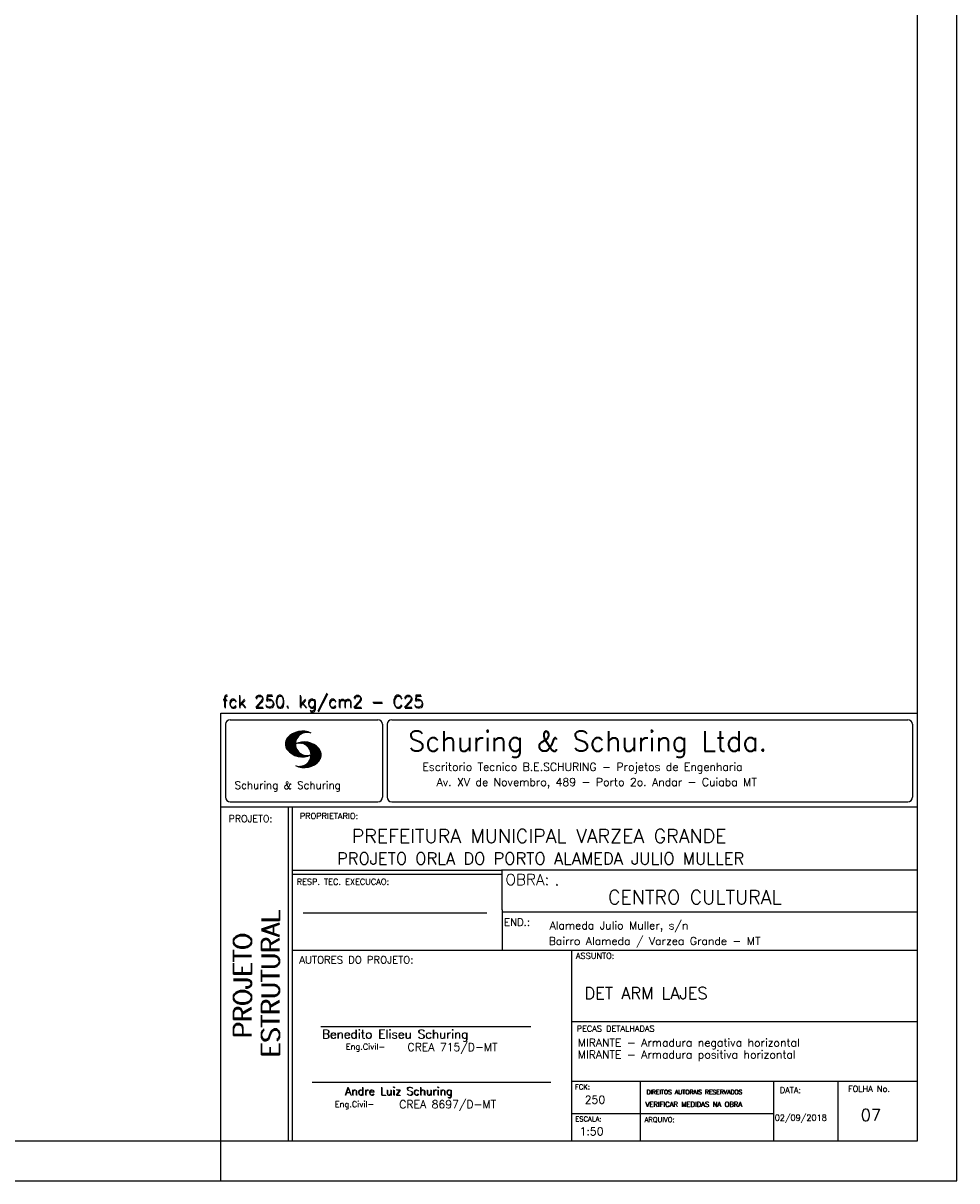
# Model space of a CAD drawing. Extents: x 0 to 84.1, y 0 to 59.4.
# Tile 4 of 7: x 60.6 to 84.1, y 0 to 29.1. Entities that reach past the tile are written whole.
import ezdxf

# ---------------------------------------------------------------- set-up
doc = ezdxf.new("R2010")
doc.units = 0
doc.header["$MEASUREMENT"] = 0
doc.layers.add('1', color=1, linetype='CONTINUOUS')
doc.layers.add('2', color=2, linetype='CONTINUOUS')
doc.styles.get("Standard").update_dxf_attribs({"font": 'ROMANS.SHX'})

msp = doc.modelspace()

# ---------------------------------------------------------------- linework, layer by layer
at = {"layer": '2', "linetype": 'Continuous'}
for p, q in [((84.100006, 0), (84.100006, 59.400002)), ((65.600006, 11.755142), (83.100006, 11.755135)), ((65.600006, 1), (65.600006, 11.755142)), ((65.715988, 11.477417), (65.715988, 9.648308)), ((65.832489, 11.593918), (69.548996, 11.593918)), ((69.665497, 11.477417), (69.665497, 9.648308)), ((69.778748, 11.477417), (69.778748, 9.648308)), ((69.895248, 11.593918), (82.867508, 11.593918)), ((82.984009, 11.477417), (82.984009, 9.648308)), ((67.221771, 10.985771), (67.52832, 11.29232)), ((67.222122, 10.971992), (67.545929, 11.295792)), ((67.222168, 11.000305), (67.508011, 11.286148)), ((67.222488, 10.958214), (67.56427, 11.300003)), ((67.224365, 11.016647), (67.488403, 11.280685)), ((67.224472, 10.94606), (67.581131, 11.302727)), ((67.226578, 11.03299), (67.465408, 11.271812)), ((67.2267, 10.934158), (67.596313, 11.303772)), ((67.228943, 10.922256), (67.612335, 11.305649)), ((67.232178, 10.911354), (67.626831, 11.306015)), ((67.232437, 11.052986), (67.439468, 11.26001)), ((67.235916, 10.900948), (67.642014, 11.307053)), ((67.239258, 11.073952), (67.410522, 11.245209)), ((67.239655, 10.890556), (67.656281, 11.307182)), ((67.243561, 10.880333), (67.66925, 11.306015)), ((67.248611, 10.871239), (67.520584, 11.143219)), ((67.252747, 11.10157), (67.374313, 11.223145)), ((67.253647, 10.862129), (67.502121, 11.110611)), ((67.258682, 10.853035), (67.491592, 11.085945)), ((67.264267, 10.84449), (67.483597, 11.06382)), ((67.608673, 11.2313), (67.68306, 11.305702)), ((67.638062, 11.246552), (67.69574, 11.30423)), ((67.662872, 11.257233), (67.708405, 11.302757)), ((67.681976, 11.262199), (67.721237, 11.30146)), ((67.702469, 11.268562), (67.733063, 11.299149)), ((67.718491, 11.270424), (67.744904, 11.296837)), ((67.734482, 11.272285), (67.757004, 11.294807)), ((67.750473, 11.274147), (67.768555, 11.292221)), ((67.270782, 10.836868), (67.47966, 11.045746)), ((67.277298, 10.829247), (67.475876, 11.027817)), ((67.283813, 10.821625), (67.474167, 11.011971)), ((67.290558, 10.814232), (67.473114, 10.99678)), ((67.296936, 10.807419), (67.470306, 10.980797)), ((67.304733, 10.800133), (67.473206, 10.968597)), ((67.311829, 10.793083), (67.474121, 10.955383)), ((67.319168, 10.786293), (67.475159, 10.942276)), ((67.326828, 10.779808), (67.477615, 10.930595)), ((67.334488, 10.773323), (67.480087, 10.918922)), ((67.342133, 10.766846), (67.482544, 10.907249)), ((67.350098, 10.760674), (67.485901, 10.896469)), ((67.358337, 10.754768), (67.489655, 10.886078)), ((67.366577, 10.748863), (67.493408, 10.875694)), ((67.374802, 10.742966), (67.497208, 10.865356)), ((67.383392, 10.737427), (67.502075, 10.856102)), ((67.392227, 10.732109), (67.506958, 10.84684)), ((67.401062, 10.726807), (67.511841, 10.837578)), ((67.409882, 10.721497), (67.516922, 10.828537)), ((67.419189, 10.71666), (67.522842, 10.820305)), ((67.428635, 10.711967), (67.528748, 10.812088)), ((67.43808, 10.707275), (67.534668, 10.803864)), ((67.44754, 10.702599), (67.540802, 10.79586)), ((67.457642, 10.698563), (67.547699, 10.78862)), ((67.467743, 10.694519), (67.554611, 10.781387)), ((67.477829, 10.690483), (67.561508, 10.774155)), ((67.531494, 10.998619), (67.546158, 11.013283)), ((67.548691, 11.001663), (67.565323, 11.018303)), ((67.563156, 11.001991), (67.584885, 11.023735)), ((67.577606, 11.002319), (67.601898, 11.026611)), ((67.592072, 11.002647), (67.619476, 11.030045)), ((67.604584, 11.001007), (67.635239, 11.03167)), ((67.617233, 10.999535), (67.651505, 11.033806)), ((67.62999, 10.998154), (67.666199, 11.034363)), ((67.64122, 10.995239), (67.680893, 11.03492)), ((67.652435, 10.992317), (67.695602, 11.035484)), ((67.664337, 10.990074), (67.708984, 11.034729)), ((67.671295, 10.38913), (68.095734, 10.813568)), ((67.674881, 10.986488), (67.72316, 11.034767)), ((67.684326, 10.981789), (67.736191, 11.033653)), ((67.685135, 10.388832), (68.100952, 10.804665)), ((67.694321, 10.977654), (67.748459, 11.031792)), ((67.698959, 10.388527), (68.104996, 10.794571)), ((67.704605, 10.973801), (67.761597, 11.0308)), ((67.713776, 10.389206), (68.107529, 10.782967)), ((67.71431, 10.969368), (67.773758, 11.028824)), ((67.722412, 10.963333), (67.785233, 11.026146)), ((67.728806, 10.390091), (68.110825, 10.77211)), ((67.732498, 10.959282), (67.797607, 11.024391)), ((67.740387, 10.953033), (67.808838, 11.021484)), ((67.749115, 10.947632), (67.819702, 11.018219)), ((67.756165, 10.940536), (67.830765, 11.015137)), ((67.765198, 10.93544), (67.841873, 11.012115)), ((67.77211, 10.928207), (67.852234, 11.008339)), ((67.779831, 10.921783), (67.86261, 11.004555)), ((67.785919, 10.913734), (67.873306, 11.001122)), ((67.794006, 10.907692), (67.883316, 10.997002)), ((67.799911, 10.899467), (67.892731, 10.992279)), ((67.806625, 10.892029), (67.902451, 10.987854)), ((67.811752, 10.883018), (67.912231, 10.983505)), ((67.817657, 10.874802), (67.921875, 10.979012)), ((67.822357, 10.554344), (68.091095, 10.823074)), ((67.823761, 10.866768), (67.930435, 10.973442)), ((67.829498, 10.858353), (67.940002, 10.968857)), ((67.833527, 10.848244), (67.948654, 10.963379)), ((67.838394, 10.838989), (67.957047, 10.957634)), ((67.840729, 10.586838), (68.086777, 10.832893)), ((67.843323, 10.829773), (67.965561, 10.952019)), ((67.848358, 10.817596), (67.975677, 10.944923)), ((67.848709, 10.608963), (68.081818, 10.842072)), ((67.852341, 10.806755), (67.985031, 10.939453)), ((67.856201, 10.794724), (67.99379, 10.932312)), ((67.856934, 10.63131), (68.075089, 10.849472)), ((67.859863, 10.781189), (68.003067, 10.924393)), ((67.860703, 10.649239), (68.070358, 10.858894)), ((67.862656, 10.768639), (68.011749, 10.91774)), ((67.865173, 10.667847), (68.063507, 10.866165)), ((67.865234, 10.753647), (68.02092, 10.90934)), ((67.866241, 10.683037), (68.057556, 10.874352)), ((67.866318, 10.73967), (68.029205, 10.90255)), ((67.867294, 10.698235), (68.049774, 10.880722)), ((67.867905, 10.725861), (68.036682, 10.894646)), ((67.868118, 10.711845), (68.043793, 10.887527)), ((67.488205, 10.686714), (67.568588, 10.767105)), ((67.499008, 10.683372), (67.576477, 10.760849)), ((67.509796, 10.680031), (67.584366, 10.754601)), ((67.520599, 10.676697), (67.592255, 10.74836)), ((67.532074, 10.674026), (67.600327, 10.742287)), ((67.543625, 10.671448), (67.609238, 10.737053)), ((67.555176, 10.668869), (67.618134, 10.731819)), ((67.5672, 10.666748), (67.627045, 10.726585)), ((67.579605, 10.665009), (67.636261, 10.721664)), ((67.591995, 10.663277), (67.646255, 10.717522)), ((67.604782, 10.661919), (67.65625, 10.713379)), ((67.618134, 10.66114), (67.666229, 10.709244)), ((67.6315, 10.660355), (67.67691, 10.705772)), ((67.645309, 10.660042), (67.688126, 10.70285)), ((67.65976, 10.660355), (67.699341, 10.699936)), ((67.67421, 10.660667), (67.710678, 10.697136)), ((67.690598, 10.661674), (67.723846, 10.694931)), ((67.70816, 10.663521), (67.737625, 10.692986)), ((67.725296, 10.665939), (67.750778, 10.691422)), ((67.741867, 10.668861), (67.765747, 10.692741)), ((67.744095, 10.391251), (68.114105, 10.761261)), ((67.760269, 10.672806), (67.780136, 10.69268)), ((67.760544, 10.393555), (68.11557, 10.748596)), ((67.776978, 10.395859), (68.117249, 10.736137)), ((67.780106, 10.677895), (67.794464, 10.692261)), ((67.794464, 10.692261), (67.796539, 10.694336)), ((67.794861, 10.399597), (68.118942, 10.723679)), ((67.798126, 10.683296), (67.810562, 10.69574)), ((67.813049, 10.403664), (68.118515, 10.709122)), ((67.817169, 10.689835), (67.825378, 10.698044)), ((67.832825, 10.409302), (68.118134, 10.694611)), ((67.833084, 10.695976), (67.839569, 10.702461)), ((67.853302, 10.415634), (68.117767, 10.680092)), ((67.876404, 10.424599), (68.113495, 10.66169)), ((67.901276, 10.435333), (68.110229, 10.644287)), ((67.929581, 10.449501), (68.101624, 10.621544)), ((67.966125, 10.471909), (68.08902, 10.594803)), ((68.045029, 10.536674), (68.057724, 10.54937)), ((67.550323, 10.409546), (67.562592, 10.421799)), ((67.561462, 10.40654), (67.576416, 10.421486)), ((67.572601, 10.403542), (67.590225, 10.421173)), ((67.583755, 10.400551), (67.606155, 10.422958)), ((67.595673, 10.398346), (67.622162, 10.424828)), ((67.607605, 10.396141), (67.639587, 10.428116)), ((67.619553, 10.393929), (67.658707, 10.43309)), ((67.632141, 10.392387), (67.679932, 10.440178)), ((67.644958, 10.391075), (67.704071, 10.450188)), ((67.657776, 10.389755), (67.737152, 10.469131)), ((65.600006, 9.399994), (83.100006, 9.399994)), ((65.832489, 9.531807), (69.548996, 9.531807)), ((67.300385, 5.799995), (67.300385, 9.399994)), ((67.400391, 5.799995), (67.400391, 9.399994)), ((69.895248, 9.531807), (82.867508, 9.531807)), ((83.100006, 9.399994), (83.100006, 1)), ((72.668579, 7.799995), (67.400391, 7.799995)), ((72.668579, 7.699995), (67.400391, 7.699995)), ((83.100006, 7.814748), (72.656072, 7.814748)), ((72.668579, 6.816429), (72.668579, 7.814748)), ((67.670311, 6.739054), (72.288887, 6.739054)), ((72.668579, 6.816429), (72.668579, 5.799995)), ((72.668579, 6.7647), (83.100006, 6.764707)), ((67.300385, 1), (67.300385, 5.799995)), ((67.400391, 1), (67.400391, 5.799995)), ((67.400391, 5.799995), (83.100006, 5.799995)), ((74.420959, 4.799995), (74.420959, 5.799995)), ((74.420959, 1), (74.420959, 4.799995)), ((68.11142, 3.880456), (73.389854, 3.880456)), ((74.420958, 4.005768), (83.100005, 4.005775)), ((67.897606, 2.480272), (73.894493, 2.480272)), ((74.420959, 2.505768), (83.100006, 2.505775)), ((76.14679, 1), (76.14679, 2.505775)), ((79.496475, 1), (79.496475, 2.505775)), ((81.120974, 1), (81.120974, 2.505774)), ((74.420959, 1.691734), (79.496475, 1.691742)), ((65.600006, 0), (65.600006, 1)), ((83.100006, 1), (65.600006, 1)), ((0, 0), (84.100006, 0))]:
    msp.add_line(p, q, dxfattribs=at)
msp.add_lwpolyline([(83.100006, 1), (2.5, 1), (2.5, 58.400002), (83.100006, 58.400002), (83.100006, 1)], dxfattribs=at)
for centre, radius, start, end in [((65.832489, 11.477417), 0.116502, 90, 180), ((69.548996, 11.477417), 0.116502, 0, 90), ((69.895248, 11.477417), 0.116502, 90, 180), ((82.867508, 11.477417), 0.116502, 0, 90), ((67.465149, 10.982269), 0.243989, 140.229431, 231.895096), ((67.648087, 10.815277), 0.491555, 63.393265, 138.909058), ((67.763229, 10.98333), 0.291044, 68.851509, 291.148499), ((67.648087, 11.15139), 0.491555, 218.229782, 296.60672), ((67.692337, 10.543831), 0.491555, 41.090942, 116.606735), ((67.577194, 10.711891), 0.291044, 248.851501, 111.148491), ((67.875275, 10.710823), 0.243989, 308.104889, 39.770576), ((67.692337, 10.879951), 0.491555, 243.393265, 321.770233), ((65.832489, 9.648308), 0.116502, 180, 270), ((69.548996, 9.648308), 0.116502, 270, 0), ((69.895248, 9.648308), 0.116502, 180, 270), ((82.867508, 9.648308), 0.116502, 270, 0)]:
    msp.add_arc(centre, radius, start, end, dxfattribs=at)

# ---------------------------------------------------------------- texts
at = {"layer": '1', "linetype": 'Continuous'}
for s, height, p in [('PREFEITURA MUNICIPAL VARZEA GRANDE', 0.35, (68.88924, 8.494706)), ('PROJETO ORLA DO PORTO ALAMEDA JULIO MULLER', 0.3, (68.518476, 7.952581)), ('.', 0.3, (73.984333, 7.423969)), ('CENTRO CULTURAL', 0.35, (75.330094, 6.957007)), ('Alameda Julio Muller, s/n', 0.2, (73.86333, 6.322955)), ('Bairro Alameda / Varzea Grande - MT', 0.2, (73.840306, 5.930193)), ('DET ARM LAJES', 0.3, (74.737424, 4.567268)), ('MIRANTE - Armadura negativa horizontal', 0.2, (74.571808, 3.37457)), ('MIRANTE - Armadura positiva horizontal', 0.2, (74.571808, 3.07457)), ('250', 0.2, (74.745692, 1.940266)), ('02/09/2018', 0.15, (79.520414, 1.512631))]:
    msp.add_text(s, height=height, dxfattribs=at).set_placement(p)
at = {"layer": '1', "linetype": 'Continuous', "insert": (81.682441, 1.804973), "char_height": 0.3, "attachment_point": 1}
msp.add_mtext_dynamic_manual_height_columns('07', width=0.94843028, gutter_width=1, heights=[0], dxfattribs=at)
at = {"layer": '2', "linetype": 'Continuous'}
for s, height, p in [('fck 250. kg/cm2 - C25', 0.3, (65.628578, 11.907463)), ('fck 250. kg/cm2 - C25', 0.3, (65.641754, 11.880586)), ('Schuring & Schuring Ltda.', 0.5, (70.306839, 10.806786)), ('Escritorio Tecnico B.E.SCHURING - Projetos de Engenharia', 0.2, (70.664673, 10.308487)), ('Schuring & Schuring', 0.19, (65.944336, 9.851486)), ('Av. XV de Novembro, 489 - Porto 2o. Andar - Cuiaba MT', 0.2, (71.023193, 9.925888)), ('PROJETO:', 0.175, (65.793152, 9.02159)), ('PROPRIETARIO:', 0.15, (67.584534, 9.097366)), ('RESP. TEC. EXECUCAO:', 0.15, (67.506004, 7.444514)), ('OBRA:', 0.278755, (72.755102, 7.434759)), ('END.:', 0.185837, (72.717902, 6.410233)), ('AUTORES DO PROJETO:', 0.185837, (67.572014, 5.463953)), ('ASSUNTO:', 0.15, (74.525462, 5.581304)), ('Benedito Eliseu Schuring', 0.22, (68.138321, 3.577287)), ('Benedito Eliseu Schuring', 0.22, (68.149795, 3.577287)), ('PECAS DETALHADAS', 0.15, (74.54287, 3.751117)), ('Eng.Civil-', 0.15, (68.737209, 3.298847)), ('CREA 715/D-MT', 0.2, (70.290742, 3.262761)), ('Andre Luiz Schuring', 0.2, (68.716738, 2.158081)), ('Andre Luiz Schuring', 0.2, (68.734296, 2.149201)), ('FCK:', 0.125, (74.500763, 2.299423)), ('DATA:', 0.15, (79.648044, 2.2071)), ('FOLHA No.', 0.15, (81.365514, 2.23814)), ('CREA 8697/D-MT', 0.2, (70.08334, 1.825346)), ('DIREITOS AUTORAIS RESERVADOS', 0.11, (76.294724, 2.176125)), ('DIREITOS AUTORAIS RESERVADOS', 0.11, (76.303696, 2.176125)), ('Eng.Civil-', 0.15, (68.462773, 1.853248)), ('VERIFICAR MEDIDAS NA OBRA', 0.125, (76.271484, 1.861862)), ('VERIFICAR MEDIDAS NA OBRA', 0.125, (76.280457, 1.861862)), ('ESCALA:', 0.125, (74.507034, 1.490738)), ('ARQUIVO:', 0.125, (76.249054, 1.475601)), ('1:50', 0.2, (74.617035, 1.144112))]:
    msp.add_text(s, height=height, dxfattribs=at).set_placement(p)
for s, p in [('ESTRUTURAL', (67.07373, 3.12536)), ('ESTRUTURAL', (67.07373, 3.094507)), ('PROJETO', (66.369095, 3.606125)), ('PROJETO', (66.369095, 3.575272))]:
    msp.add_text(s, height=0.45, rotation=90, dxfattribs=at).set_placement(p)

doc.saveas('drawing.dxf')
